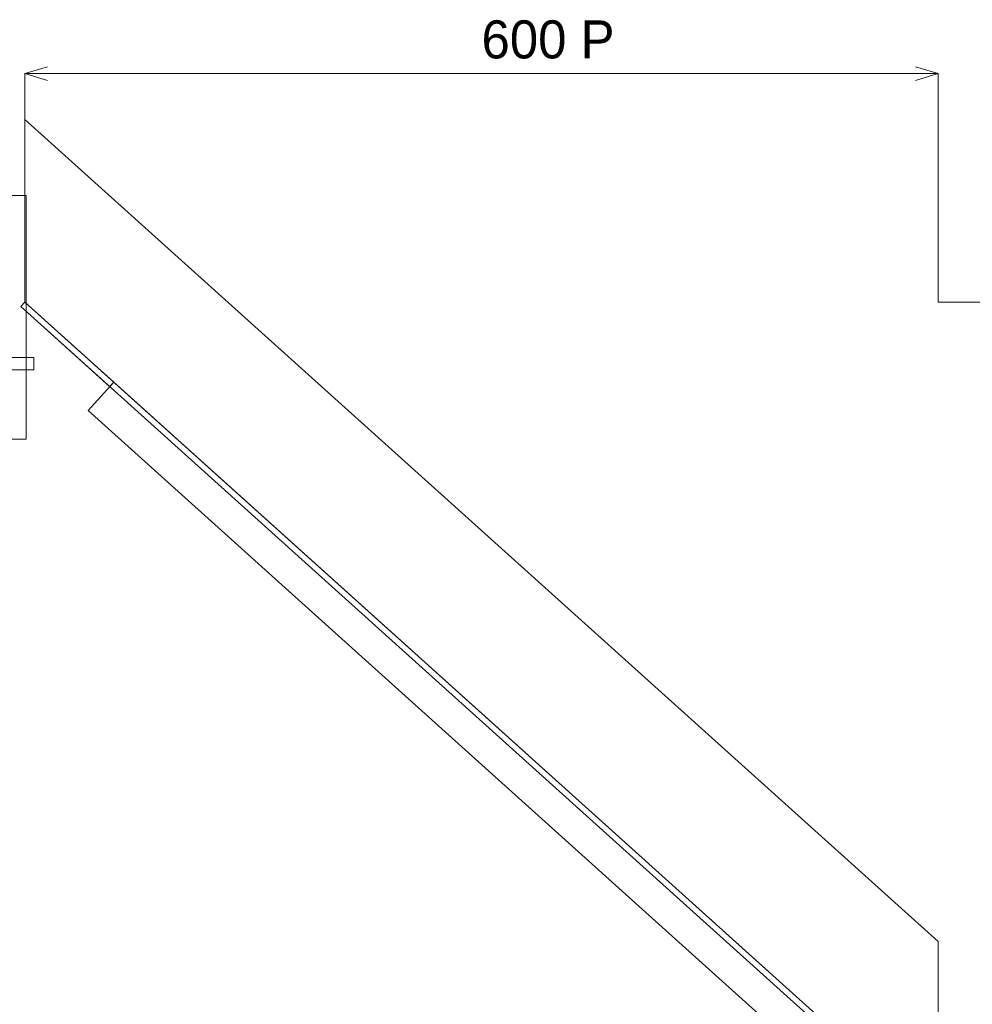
# Model space of a CAD drawing. Header units: millimetres. Extents: x -4395 to 65662, y -65530 to 6847.
# Tile 124 of 256: x 2881 to 3506, y -52220 to -51574. Entities that reach past the tile are written whole.
import ezdxf

# ---------------------------------------------------------------- set-up
doc = ezdxf.new("R2010")
doc.units = ezdxf.units.MM
for name, color, linetype, lineweight in [('COTAS_P', 1, 'Continuous', 0), ('R33_DET_lateral_C05', 7, 'Continuous', 0), ('R33_DET_lateral_CHUTE_GRIZZLY_SEPARADOR', 7, 'Continuous', 0)]:
    doc.layers.add(name, color=color, linetype=linetype, lineweight=lineweight)
doc.dimstyles.new('R19_10', dxfattribs={"dimtxt": 25, "dimasz": 15, "dimexe": 15, "dimexo": 8, "dimgap": 10, "dimtad": 1, "dimtih": 1, "dimtoh": 1, "dimdsep": 46, "dimcen": 0.09, "dimadec": 0, "dimazin": 0, "dimtfac": 1, "dimtdec": 4, "dimtofl": 0, "dimtmove": 0, "dimatfit": 3, "dimfxl": 1, "dimtolj": 1, "dimtzin": 0, "dimarcsym": 0})

# ---------------------------------------------------------------- blocks, each defined once
blk = doc.blocks.new('DIM_R33_52')
at = {"layer": 'COTAS_P'}
for p, q in [((2884, -51609), (2899, -51604.5)), ((2884, -51759), (2884, -51609)), ((2884, -51609), (3484, -51609)), ((2884, -51609), (2899, -51613.5)), ((3484, -51609), (3469, -51604.5)), ((3484, -51609), (3469, -51613.5)), ((3484, -51759), (3484, -51609))]:
    blk.add_line(p, q, dxfattribs=at)
blk.add_text('600 P', height=25, dxfattribs=at).set_placement((3184, -51599))
blk = doc.blocks.new('DIM_R33_53')
at = {"layer": 'COTAS_P'}
for p, q in [((3484, -51759), (3634, -51759)), ((3634, -51759), (3629.5, -51774)), ((3634, -51759), (3634, -52299)), ((3634, -51759), (3638.5, -51774)), ((3634, -52299), (3629.5, -52284)), ((3634, -52299), (3638.5, -52284)), ((3484, -52299), (3634, -52299))]:
    blk.add_line(p, q, dxfattribs=at)
blk.add_text('540 P', height=25, rotation=-90, dxfattribs=at).set_placement((3644, -52029))

msp = doc.modelspace()

# ---------------------------------------------------------------- linework, layer by layer
at = {"layer": 'R33_DET_lateral_C05'}
for p, q in [((2715, -51689), (2885, -51689)), ((2885, -51849), (2885, -51689)), ((2710, -51795.5), (2890, -51795.5)), ((2890, -51803.5), (2890, -51795.5)), ((2710, -51803.5), (2890, -51803.5)), ((2715, -51849), (2885, -51849))]:
    msp.add_line(p, q, dxfattribs=at)
at = {"layer": 'R33_DET_lateral_CHUTE_GRIZZLY_SEPARADOR'}
for p, q in [((2884, -51759), (2884, -51639)), ((2884, -51639), (3484, -52179)), ((2884, -51759), (2881.324, -51761.973)), ((2881.324, -51761.973), (2939.754, -51814.56)), ((2881.324, -51761.973), (3481.324, -52301.973)), ((3484, -52299), (2884, -51759)), ((2884, -51759), (2942.429, -51811.586)), ((2942.429, -51811.586), (2925.705, -51830.169)), ((2942.429, -51811.586), (2939.754, -51814.56)), ((2942.429, -51811.586), (3425.571, -52246.414)), ((2925.705, -51830.169), (3408.846, -52264.996)), ((3484, -52179), (3484, -52299))]:
    msp.add_line(p, q, dxfattribs=at)

# ---------------------------------------------------------------- dimensions: what is measured, and where the dimension line sits
at = {"layer": 'COTAS_P'}
for p1, p2, picture, middle in [((2884, -51759), (3484, -51759), 'DIM_R33_52', (3184, -51609)), ((3484, -51759), (3484, -52299), 'DIM_R33_53', (3634, -52029))]:
    dim = msp.add_aligned_dim(p1=p1, p2=p2, distance=150, text='<> P', dimstyle='R19_10', dxfattribs=at)
    dim.commit()
    dim.dimension.update_dxf_attribs({"geometry": picture, "text_midpoint": middle})

doc.saveas('drawing.dxf')
